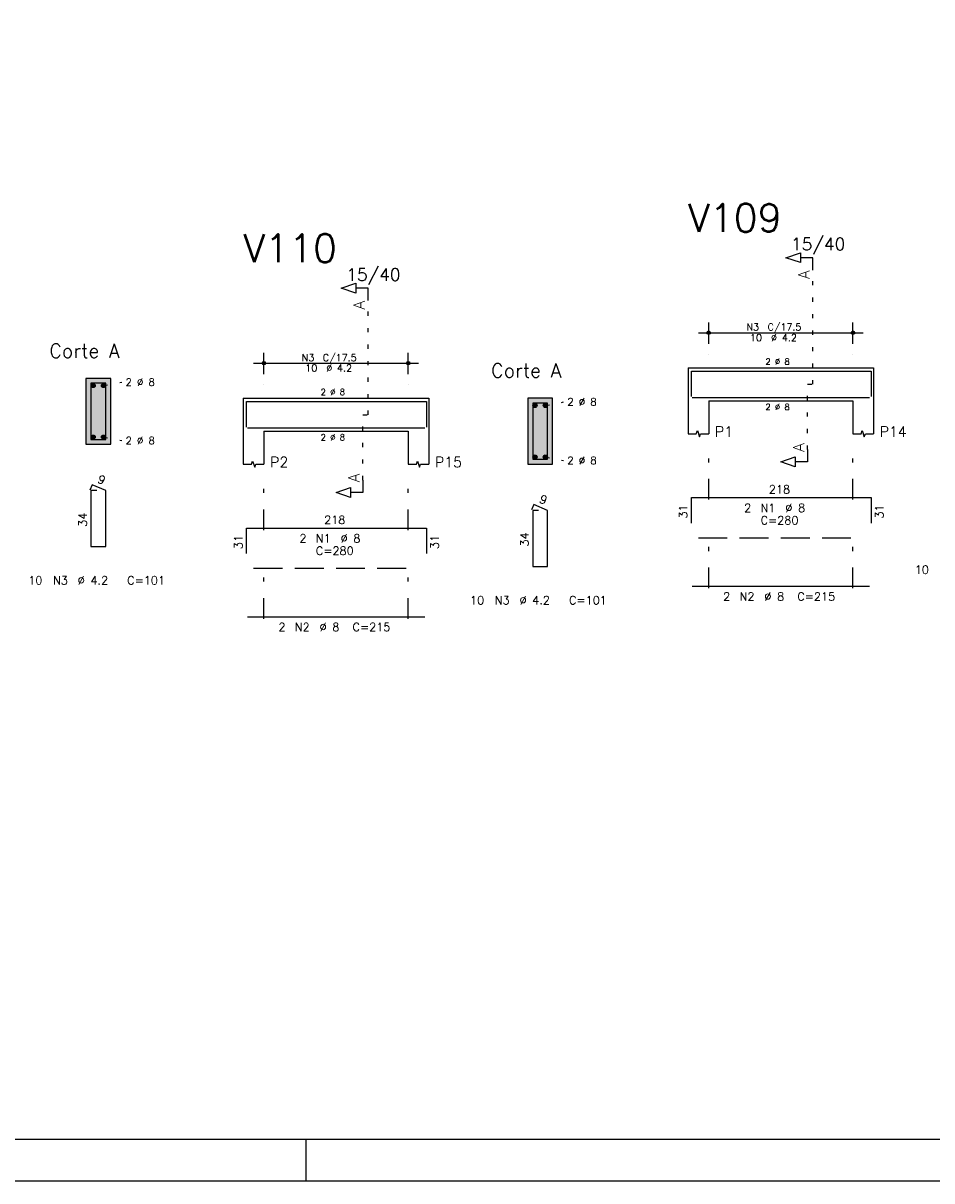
# Model space of a CAD drawing. Extents: x 0 to 89.1, y 0 to 59.4.
# Tile 2 of 8: x 21.7 to 43.8, y 0 to 28.1. Entities that reach past the tile are written whole.
import ezdxf

# ---------------------------------------------------------------- set-up
doc = ezdxf.new("R2010")
doc.units = 0
for name, pattern in [('ESTILO_TQS_0001', [1, 0.7, -0.3]), ('ESTILO_TQS_0002', [0.4, 0.1, -0.3]), ('ESTILO_TQS_0003', [1.5, 0.5, -0.4, 0.1, -0.5])]:
    doc.linetypes.add(name, pattern=pattern)
for name, color, linetype in [('1', 1, 'CONTINUOUS'), ('10', 10, 'CONTINUOUS'), ('2', 2, 'CONTINUOUS'), ('4', 4, 'CONTINUOUS'), ('6', 6, 'CONTINUOUS'), ('7', 7, 'CONTINUOUS')]:
    doc.layers.add(name, color=color, linetype=linetype)
doc.styles.get("Standard").update_dxf_attribs({"font": 'ROMANS.SHX'})

msp = doc.modelspace()

# ---------------------------------------------------------------- linework, layer by layer
at = {"layer": '1', "linetype": 'ESTILO_TQS_0002'}
for p, q in [((40.88763, 19.32373), (40.88763, 22.09373)), ((30.09952, 18.5843), (30.09952, 21.3543)), ((23.6824, 19.29117), (24.1274, 19.37617)), ((40.76263, 17.73873), (40.76263, 19.32373)), ((40.76263, 19.32373), (40.88763, 19.32373)), ((34.39952, 18.8093), (34.84452, 18.8943)), ((29.97452, 16.9993), (29.97452, 18.5843)), ((29.97452, 18.5843), (30.09952, 18.5843)), ((23.6824, 18.04117), (24.1274, 17.95617)), ((34.39952, 17.5593), (34.84452, 17.4743))]:
    msp.add_line(p, q, dxfattribs=at)
at = {"layer": '1', "linetype": 'ESTILO_TQS_0001'}
for p, q in [((38.11263, 15.59873), (42.11263, 15.59873)), ((27.32452, 14.8593), (31.32452, 14.8593))]:
    msp.add_line(p, q, dxfattribs=at)
at = {"layer": '1', "linetype": 'CONTINUOUS'}
for centre in [(23.4324, 19.29117), (23.6824, 19.29117), (34.14952, 18.8093), (34.39952, 18.8093), (23.4324, 18.04117), (23.6824, 18.04117), (34.14952, 17.5593), (34.39952, 17.5593)]:
    msp.add_circle(centre, 0.05, dxfattribs=at)
for points in [[(23.4824, 19.29117), (23.4074, 19.334471), (23.385415, 19.308271)], [(23.4824, 19.29117), (23.385415, 19.308271), (23.385415, 19.274069)], [(23.4824, 19.29117), (23.385415, 19.274069), (23.4074, 19.247869)], [(23.4824, 19.29117), (23.441082, 19.34041), (23.4074, 19.334471)], [(23.4824, 19.29117), (23.4074, 19.247869), (23.441082, 19.24193)], [(23.4824, 19.29117), (23.470702, 19.323309), (23.441082, 19.34041)], [(23.4824, 19.29117), (23.441082, 19.24193), (23.470702, 19.259031)], [(23.4824, 19.29117), (23.470702, 19.259031), (23.4824, 19.29117)], [(23.7324, 19.29117), (23.6574, 19.334471), (23.635415, 19.308271)], [(23.7324, 19.29117), (23.635415, 19.308271), (23.635415, 19.274069)], [(23.7324, 19.29117), (23.635415, 19.274069), (23.6574, 19.247869)], [(23.7324, 19.29117), (23.691082, 19.34041), (23.6574, 19.334471)], [(23.7324, 19.29117), (23.6574, 19.247869), (23.691082, 19.24193)], [(23.7324, 19.29117), (23.720702, 19.323309), (23.691082, 19.34041)], [(23.7324, 19.29117), (23.691082, 19.24193), (23.720702, 19.259031)], [(23.7324, 19.29117), (23.720702, 19.259031), (23.7324, 19.29117)], [(34.19952, 18.8093), (34.12452, 18.852601), (34.102535, 18.826401)], [(34.19952, 18.8093), (34.102535, 18.826401), (34.102535, 18.792199)], [(34.19952, 18.8093), (34.158202, 18.85854), (34.12452, 18.852601)], [(34.19952, 18.8093), (34.187822, 18.841439), (34.158202, 18.85854)], [(34.44952, 18.8093), (34.37452, 18.852601), (34.352535, 18.826401)], [(34.44952, 18.8093), (34.352535, 18.826401), (34.352535, 18.792199)], [(34.44952, 18.8093), (34.408202, 18.85854), (34.37452, 18.852601)], [(34.44952, 18.8093), (34.437822, 18.841439), (34.408202, 18.85854)], [(34.19952, 18.8093), (34.102535, 18.792199), (34.12452, 18.765999)], [(34.19952, 18.8093), (34.12452, 18.765999), (34.158202, 18.76006)], [(34.19952, 18.8093), (34.158202, 18.76006), (34.187822, 18.777161)], [(34.19952, 18.8093), (34.187822, 18.777161), (34.19952, 18.8093)], [(34.44952, 18.8093), (34.352535, 18.792199), (34.37452, 18.765999)], [(34.44952, 18.8093), (34.37452, 18.765999), (34.408202, 18.76006)], [(34.44952, 18.8093), (34.408202, 18.76006), (34.437822, 18.777161)], [(34.44952, 18.8093), (34.437822, 18.777161), (34.44952, 18.8093)], [(23.4824, 18.04117), (23.4074, 18.084471), (23.385415, 18.058271)], [(23.4824, 18.04117), (23.385415, 18.058271), (23.385415, 18.024069)], [(23.4824, 18.04117), (23.385415, 18.024069), (23.4074, 17.997869)], [(23.4824, 18.04117), (23.441082, 18.09041), (23.4074, 18.084471)], [(23.4824, 18.04117), (23.4074, 17.997869), (23.441082, 17.99193)], [(23.4824, 18.04117), (23.470702, 18.073309), (23.441082, 18.09041)], [(23.4824, 18.04117), (23.441082, 17.99193), (23.470702, 18.009031)], [(23.4824, 18.04117), (23.470702, 18.009031), (23.4824, 18.04117)], [(23.7324, 18.04117), (23.6574, 18.084471), (23.635415, 18.058271)], [(23.7324, 18.04117), (23.635415, 18.058271), (23.635415, 18.024069)], [(23.7324, 18.04117), (23.635415, 18.024069), (23.6574, 17.997869)], [(23.7324, 18.04117), (23.691082, 18.09041), (23.6574, 18.084471)], [(23.7324, 18.04117), (23.6574, 17.997869), (23.691082, 17.99193)], [(23.7324, 18.04117), (23.720702, 18.073309), (23.691082, 18.09041)], [(23.7324, 18.04117), (23.691082, 17.99193), (23.720702, 18.009031)], [(23.7324, 18.04117), (23.720702, 18.009031), (23.7324, 18.04117)], [(34.19952, 17.5593), (34.12452, 17.602601), (34.102535, 17.576401)], [(34.19952, 17.5593), (34.102535, 17.576401), (34.102535, 17.542199)], [(34.19952, 17.5593), (34.102535, 17.542199), (34.12452, 17.515999)], [(34.19952, 17.5593), (34.158202, 17.60854), (34.12452, 17.602601)], [(34.19952, 17.5593), (34.12452, 17.515999), (34.158202, 17.51006)], [(34.19952, 17.5593), (34.187822, 17.591439), (34.158202, 17.60854)], [(34.19952, 17.5593), (34.158202, 17.51006), (34.187822, 17.527161)], [(34.19952, 17.5593), (34.187822, 17.527161), (34.19952, 17.5593)], [(34.44952, 17.5593), (34.37452, 17.602601), (34.352535, 17.576401)], [(34.44952, 17.5593), (34.352535, 17.576401), (34.352535, 17.542199)], [(34.44952, 17.5593), (34.352535, 17.542199), (34.37452, 17.515999)], [(34.44952, 17.5593), (34.408202, 17.60854), (34.37452, 17.602601)], [(34.44952, 17.5593), (34.37452, 17.515999), (34.408202, 17.51006)], [(34.44952, 17.5593), (34.437822, 17.591439), (34.408202, 17.60854)], [(34.44952, 17.5593), (34.408202, 17.51006), (34.437822, 17.527161)], [(34.44952, 17.5593), (34.437822, 17.527161), (34.44952, 17.5593)]]:
    msp.add_solid(points, dxfattribs=at)
at = {"layer": '10', "linetype": 'CONTINUOUS'}
for points in [[(23.8574, 17.86617), (23.8574, 19.46617), (23.2574, 19.46617)], [(23.8574, 17.86617), (23.2574, 19.46617), (23.2574, 17.86617)], [(34.57452, 17.3843), (34.57452, 18.9843), (33.97452, 18.9843)], [(34.57452, 17.3843), (33.97452, 18.9843), (33.97452, 17.3843)], [(23.8574, 17.86617), (23.2574, 17.86617), (23.8574, 17.86617)], [(34.57452, 17.3843), (33.97452, 17.3843), (34.57452, 17.3843)]]:
    msp.add_solid(points, dxfattribs=at)
at = {"layer": '2', "linetype": 'CONTINUOUS'}
for p, q in [((38.36263, 20.30373), (38.36263, 20.82373)), ((41.86263, 20.30373), (41.86263, 20.82373)), ((38.11263, 20.57373), (42.11263, 20.57373)), ((27.57452, 19.5643), (27.57452, 20.0843)), ((31.07452, 19.5643), (31.07452, 20.0843)), ((38.36263, 20.05373), (38.36263, 20.05373)), ((41.86263, 20.05373), (41.86263, 20.05373)), ((27.32452, 19.8343), (31.32452, 19.8343)), ((37.86263, 19.72373), (37.86263, 18.92373)), ((37.86263, 19.72373), (38.36263, 19.72373)), ((38.36263, 19.72373), (41.86263, 19.72373)), ((41.86263, 19.72373), (42.36263, 19.72373)), ((42.36263, 19.72373), (42.36263, 18.92373)), ((23.8574, 19.46617), (23.2574, 19.46617)), ((23.2574, 19.46617), (23.2574, 17.86617)), ((23.8574, 17.86617), (23.8574, 19.46617)), ((27.57452, 19.3143), (27.57452, 19.3143)), ((31.07452, 19.3143), (31.07452, 19.3143)), ((27.07452, 18.9843), (27.07452, 18.1843)), ((27.07452, 18.9843), (27.57452, 18.9843)), ((27.57452, 18.9843), (31.07452, 18.9843)), ((31.07452, 18.9843), (31.57452, 18.9843)), ((31.57452, 18.9843), (31.57452, 18.1843)), ((34.57452, 18.9843), (33.97452, 18.9843)), ((33.97452, 18.9843), (33.97452, 17.3843)), ((34.57452, 17.3843), (34.57452, 18.9843)), ((37.86263, 18.92373), (37.86263, 18.12373)), ((38.36263, 18.92373), (41.86263, 18.92373)), ((38.36263, 18.92373), (38.36263, 18.12373)), ((41.86263, 18.92373), (41.86263, 18.12373)), ((42.36263, 18.92373), (42.36263, 18.12373)), ((27.07452, 18.1843), (27.07452, 17.3843)), ((27.57452, 18.1843), (31.07452, 18.1843)), ((27.57452, 18.1843), (27.57452, 17.3843)), ((31.07452, 18.1843), (31.07452, 17.3843)), ((31.57452, 18.1843), (31.57452, 17.3843)), ((23.2574, 17.86617), (23.8574, 17.86617)), ((33.97452, 17.3843), (34.57452, 17.3843)), ((28.600006, 0), (28.600006, 1)), ((0, 0), (84.100006, 0))]:
    msp.add_line(p, q, dxfattribs=at)
at = {"layer": '2', "linetype": 'ESTILO_TQS_0003'}
for p, q in [((38.36263, 16.52573), (38.36263, 17.62373)), ((41.86263, 16.52573), (41.86263, 17.62373)), ((27.57452, 15.7863), (27.57452, 16.8843)), ((31.07452, 15.7863), (31.07452, 16.8843)), ((38.36263, 14.37573), (38.36263, 15.72173)), ((41.86263, 14.37573), (41.86263, 15.72173)), ((27.57452, 13.6363), (27.57452, 14.9823)), ((31.07452, 13.6363), (31.07452, 14.9823))]:
    msp.add_line(p, q, dxfattribs=at)
at = {"layer": '2', "linetype": 'CONTINUOUS'}
for points in [[(83.100006, 1), (2.5, 1), (2.5, 58.400002), (83.100006, 58.400002), (83.100006, 1)], [(40.88763, 22.09373), (40.88763, 22.39373), (40.58763, 22.39373), (40.58763, 22.27373), (40.23763, 22.39373), (40.58763, 22.51373), (40.58763, 22.39373)], [(30.09952, 21.3543), (30.09952, 21.6543), (29.79952, 21.6543), (29.79952, 21.5343), (29.44952, 21.6543), (29.79952, 21.7743), (29.79952, 21.6543)], [(37.86263, 18.12373), (38.06263, 18.12373), (38.08763, 18.19873), (38.13763, 18.04873), (38.16263, 18.12373), (38.36263, 18.12373)], [(41.86263, 18.12373), (42.06263, 18.12373), (42.08763, 18.19873), (42.13763, 18.04873), (42.16263, 18.12373), (42.36263, 18.12373)], [(40.76263, 17.73873), (40.76263, 17.43873), (40.46263, 17.43873), (40.46263, 17.31873), (40.11263, 17.43873), (40.46263, 17.55873), (40.46263, 17.43873)], [(27.07452, 17.3843), (27.27452, 17.3843), (27.29952, 17.4593), (27.34952, 17.3093), (27.37452, 17.3843), (27.57452, 17.3843)], [(31.07452, 17.3843), (31.27452, 17.3843), (31.29952, 17.4593), (31.34952, 17.3093), (31.37452, 17.3843), (31.57452, 17.3843)], [(29.97452, 16.9993), (29.97452, 16.6993), (29.67452, 16.6993), (29.67452, 16.5793), (29.32452, 16.6993), (29.67452, 16.8193), (29.67452, 16.6993)]]:
    msp.add_lwpolyline(points, dxfattribs=at)
for centre, radius in [((38.36263, 20.57373), 0.041625), ((38.36263, 20.57373), 0.02075), ((41.86263, 20.57373), 0.041625), ((41.86263, 20.57373), 0.02075), ((27.57452, 19.8343), 0.041625), ((27.57452, 19.8343), 0.02075), ((31.07452, 19.8343), 0.041625), ((31.07452, 19.8343), 0.02075)]:
    msp.add_circle(centre, radius, dxfattribs=at)
at = {"layer": '4', "linetype": 'CONTINUOUS'}
for p, q in [((37.94263, 19.02373), (37.94263, 19.64373)), ((37.94263, 19.64373), (42.30263, 19.64373)), ((42.30263, 19.64373), (42.30263, 19.02373)), ((27.15452, 18.2843), (27.15452, 18.9043)), ((27.15452, 18.9043), (31.51452, 18.9043)), ((31.51452, 18.9043), (31.51452, 18.2843)), ((37.96263, 19.00373), (42.26263, 19.00373)), ((27.17452, 18.2643), (31.47452, 18.2643))]:
    msp.add_line(p, q, dxfattribs=at)
for points in [[(23.3774, 19.34617), (23.3774, 17.98617), (23.7374, 17.98617), (23.7374, 19.34617), (23.3774, 19.34617)], [(34.09452, 18.8643), (34.09452, 17.5043), (34.45452, 17.5043), (34.45452, 18.8643), (34.09452, 18.8643)]]:
    msp.add_lwpolyline(points, dxfattribs=at)
at = {"layer": '6', "linetype": 'CONTINUOUS'}
for p, q in [((23.405738, 16.88617), (23.351293, 16.75719)), ((23.7374, 16.74617), (23.405738, 16.88617)), ((23.5174, 16.74617), (23.3774, 16.74617)), ((23.3774, 16.74617), (23.3774, 15.38617)), ((23.7374, 15.38617), (23.7374, 16.74617)), ((37.94263, 15.95373), (37.94263, 16.57373)), ((37.94263, 16.57373), (42.30263, 16.57373)), ((42.30263, 16.57373), (42.30263, 15.95373)), ((34.122858, 16.4043), (34.068413, 16.27532)), ((34.45452, 16.2643), (34.122858, 16.4043)), ((34.23452, 16.2643), (34.09452, 16.2643)), ((34.09452, 16.2643), (34.09452, 14.9043)), ((34.45452, 14.9043), (34.45452, 16.2643)), ((27.15452, 15.2143), (27.15452, 15.8343)), ((27.15452, 15.8343), (31.51452, 15.8343)), ((31.51452, 15.8343), (31.51452, 15.2143)), ((23.3774, 15.38617), (23.7374, 15.38617)), ((34.09452, 14.9043), (34.45452, 14.9043)), ((37.96263, 14.42373), (42.26263, 14.42373)), ((27.17452, 13.6843), (31.47452, 13.6843))]:
    msp.add_line(p, q, dxfattribs=at)

# ---------------------------------------------------------------- texts
at = {"layer": '2', "linetype": 'CONTINUOUS'}
for s, height, p in [('15/40', 0.3, (40.36263, 22.57373)), ('15/40', 0.3, (29.57452, 21.8343)), ('N3', 0.17, (39.27963, 20.62473)), ('C/17.5', 0.17, (39.78963, 20.62473)), ('10', 0.17, (39.36463, 20.36973)), ('%%c 4.2', 0.17, (39.87463, 20.36973)), ('Corte A', 0.34, (22.3674, 19.96617)), ('N3', 0.17, (28.49152, 19.8853)), ('C/17.5', 0.17, (29.00152, 19.8853)), ('2 %%c 8', 0.15, (39.73763, 19.79873)), ('10', 0.17, (28.57652, 19.6303)), ('%%c 4.2', 0.17, (29.08652, 19.6303)), ('Corte A', 0.34, (33.08452, 19.4843)), ('2 %%c 8', 0.18, (24.2174, 19.28617)), ('2 %%c 8', 0.15, (28.94952, 19.0593)), ('2 %%c 8', 0.18, (34.93452, 18.8043)), ('2 %%c 8', 0.15, (39.73763, 18.69873)), ('P1', 0.25, (38.51263, 18.04873)), ('P14', 0.25, (42.51263, 18.04873)), ('2 %%c 8', 0.18, (24.2174, 17.86617)), ('2 %%c 8', 0.15, (28.94952, 17.9593)), ('P2', 0.25, (27.72452, 17.3093)), ('P15', 0.25, (31.72452, 17.3093)), ('2 %%c 8', 0.18, (34.93452, 17.3843)), ('218', 0.2, (39.82263, 16.67373)), ('2', 0.2, (39.22263, 16.22373)), ('N1', 0.2, (39.62263, 16.22373)), ('%%c 8', 0.2, (40.22263, 16.22373)), ('218', 0.2, (29.03452, 15.9343)), ('C=280', 0.2, (39.62263, 15.92373)), ('2', 0.2, (28.43452, 15.4843)), ('N1', 0.2, (28.83452, 15.4843)), ('%%c 8', 0.2, (29.43452, 15.4843)), ('C=280', 0.2, (28.83452, 15.1843)), ('10', 0.2, (43.36263, 14.72373)), ('10', 0.2, (21.8574, 14.46617)), ('N3', 0.2, (22.4574, 14.46617)), ('%%c 4.2', 0.2, (23.0574, 14.46617)), ('C=101', 0.2, (24.2574, 14.46617)), ('10', 0.2, (32.57452, 13.9843)), ('N3', 0.2, (33.17452, 13.9843)), ('%%c 4.2', 0.2, (33.77452, 13.9843)), ('C=101', 0.2, (34.97452, 13.9843)), ('2', 0.2, (38.71263, 14.07373)), ('N2', 0.2, (39.11263, 14.07373)), ('%%c 8', 0.2, (39.71263, 14.07373)), ('C=215', 0.2, (40.51263, 14.07373)), ('2', 0.2, (27.92452, 13.3343)), ('N2', 0.2, (28.32452, 13.3343)), ('%%c 8', 0.2, (28.92452, 13.3343)), ('C=215', 0.2, (29.72452, 13.3343))]:
    msp.add_text(s, height=height, dxfattribs=at).set_placement(p)
for s, height, rotation, p in [('A', 0.272, 90, (40.80603, 21.87613)), ('A', 0.272, 90, (30.01792, 21.1367)), ('A', 0.272, 90, (40.68103, 17.68433)), ('A', 0.272, 90, (29.89292, 16.9449)), ('9', 0.2, 337.11462, (23.518329, 16.947187)), ('9', 0.2, 337.11462, (34.235449, 16.465317)), ('31', 0.2, 90, (37.84263, 16.06373)), ('31', 0.2, 90, (42.60263, 16.06373)), ('34', 0.2, 90, (23.2774, 15.86617)), ('31', 0.2, 90, (27.05452, 15.3243)), ('31', 0.2, 90, (31.81452, 15.3243)), ('34', 0.2, 90, (33.99452, 15.3843))]:
    msp.add_text(s, height=height, rotation=rotation, dxfattribs=at).set_placement(p)
at = {"layer": '7', "linetype": 'CONTINUOUS'}
for s, p in [('V109', (37.86263, 23.02373)), ('V110', (27.07452, 22.2843))]:
    msp.add_text(s, height=0.68, dxfattribs=at).set_placement(p)

doc.saveas('drawing.dxf')
